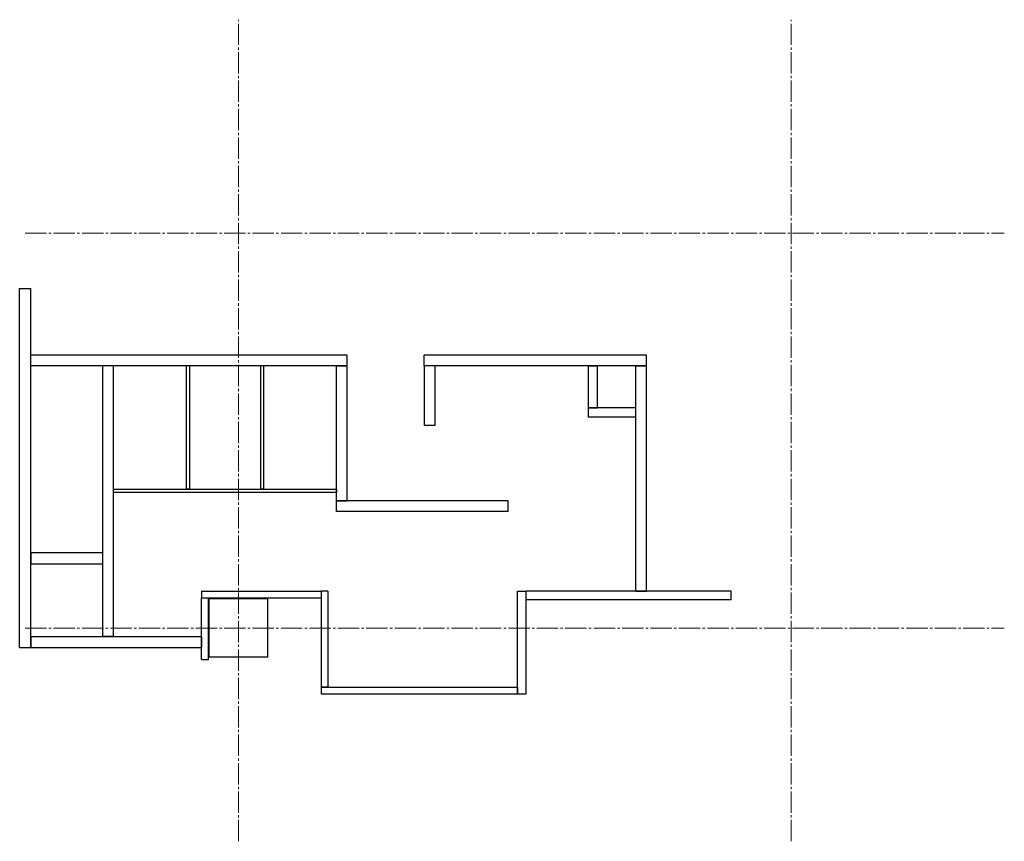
# Model space of a CAD drawing. Header units: millimetres. Extents: x 1910 to 14380, y 515 to 10915.
import ezdxf

# ---------------------------------------------------------------- set-up
doc = ezdxf.new("R2010")
doc.units = ezdxf.units.MM
doc.header["$LTSCALE"] = 30
doc.linetypes.add('1点鎖線', pattern=[12, 9, -1, 1, -1])
for name, color, linetype, lineweight in [('壁', 7, 'Continuous', 0), ('柱', 7, 'Continuous', 0), ('通り芯', 7, 'Continuous', 0)]:
    doc.layers.add(name, color=color, linetype=linetype, lineweight=lineweight)

# ---------------------------------------------------------------- blocks, each defined once
blk = doc.blocks.new('Block0')
at = {"layer": '壁', "color": 9, "linetype": 'Continuous', "lineweight": -3, "true_color": 0xc0c0c0}
for p, q in [((1910, 5512), (1910, 7511)), ((1910, 7511), (2050, 7511)), ((2050, 5512), (2050, 7511)), ((1910, 2968), (1910, 5512)), ((2050, 2968), (2050, 5512)), ((1910, 2968), (2050, 2968))]:
    blk.add_line(p, q, dxfattribs=at)
blk = doc.blocks.new('Block1')
at = {"layer": '壁', "color": 9, "linetype": 'Continuous', "lineweight": -3, "true_color": 0xc0c0c0}
for p, q in [((1910, 5512), (1910, 7511)), ((1910, 7511), (2050, 7511)), ((2050, 5512), (2050, 7511)), ((1910, 2968), (1910, 5512)), ((2050, 2968), (2050, 5512)), ((1910, 2968), (2050, 2968))]:
    blk.add_line(p, q, dxfattribs=at)
blk = doc.blocks.new('Block2')
at = {"layer": '壁', "color": 9, "linetype": 'Continuous', "lineweight": -3, "true_color": 0xc0c0c0}
for p, q in [((2050, 3108), (3263, 3108)), ((2050, 3108), (2050, 2968)), ((3263, 3108), (4215, 3108)), ((4215, 3108), (4215, 2968)), ((2050, 2968), (3263, 2968)), ((3263, 2968), (4215, 2968))]:
    blk.add_line(p, q, dxfattribs=at)
blk = doc.blocks.new('Block3')
at = {"layer": '壁', "color": 9, "linetype": 'Continuous', "lineweight": -3, "true_color": 0xc0c0c0}
for p, q in [((2050, 3108), (3263, 3108)), ((2050, 3108), (2050, 2968)), ((3263, 3108), (4215, 3108)), ((4215, 3108), (4215, 2968)), ((2050, 2968), (3263, 2968)), ((3263, 2968), (4215, 2968))]:
    blk.add_line(p, q, dxfattribs=at)
blk = doc.blocks.new('Block4')
at = {"layer": '壁', "color": 9, "linetype": 'Continuous', "lineweight": -3, "true_color": 0xc0c0c0}
for p, q in [((4215, 3254), (4215, 3596)), ((4215, 3596), (4302, 3596)), ((4302, 3254), (4302, 3596)), ((4215, 2818), (4215, 3254)), ((4302, 2818), (4302, 3254)), ((4215, 2818), (4302, 2818))]:
    blk.add_line(p, q, dxfattribs=at)
blk = doc.blocks.new('Block5')
at = {"layer": '壁', "color": 9, "linetype": 'Continuous', "lineweight": -3, "true_color": 0xc0c0c0}
for p, q in [((4215, 3254), (4215, 3596)), ((4215, 3596), (4302, 3596)), ((4302, 3254), (4302, 3596)), ((4215, 2818), (4215, 3254)), ((4302, 2818), (4302, 3254)), ((4215, 2818), (4302, 2818))]:
    blk.add_line(p, q, dxfattribs=at)
blk = doc.blocks.new('Block6')
at = {"layer": '壁', "color": 9, "linetype": 'Continuous', "lineweight": -3, "true_color": 0xc0c0c0}
for p, q in [((4215, 3683), (5062, 3683)), ((4215, 3683), (4215, 3596)), ((5062, 3683), (5727, 3683)), ((5727, 3683), (5727, 3596)), ((4215, 3596), (5062, 3596)), ((5062, 3596), (5727, 3596))]:
    blk.add_line(p, q, dxfattribs=at)
blk = doc.blocks.new('Block7')
at = {"layer": '壁', "color": 9, "linetype": 'Continuous', "lineweight": -3, "true_color": 0xc0c0c0}
for p, q in [((4215, 3683), (5062, 3683)), ((4215, 3683), (4215, 3596)), ((5062, 3683), (5727, 3683)), ((5727, 3683), (5727, 3596)), ((4215, 3596), (5062, 3596)), ((5062, 3596), (5727, 3596))]:
    blk.add_line(p, q, dxfattribs=at)
blk = doc.blocks.new('Block8')
at = {"layer": '壁', "color": 9, "linetype": 'Continuous', "lineweight": -3, "true_color": 0xc0c0c0}
for p, q in [((5727, 2468), (7120, 2468)), ((5727, 2468), (5727, 2381)), ((5727, 2381), (7120, 2381)), ((7120, 2468), (8214, 2468)), ((7120, 2381), (8214, 2381)), ((8214, 2468), (8214, 2381))]:
    blk.add_line(p, q, dxfattribs=at)
blk = doc.blocks.new('Block9')
at = {"layer": '壁', "color": 9, "linetype": 'Continuous', "lineweight": -3, "true_color": 0xc0c0c0}
for p, q in [((5727, 2468), (7120, 2468)), ((5727, 2468), (5727, 2381)), ((5727, 2381), (7120, 2381)), ((7120, 2468), (8214, 2468)), ((7120, 2381), (8214, 2381)), ((8214, 2468), (8214, 2381))]:
    blk.add_line(p, q, dxfattribs=at)
blk = doc.blocks.new('Block10')
at = {"layer": '壁', "color": 9, "linetype": 'Continuous', "lineweight": -3, "true_color": 0xc0c0c0}
for p, q in [((8214, 3110), (8214, 3683)), ((8214, 3683), (8326, 3683)), ((8326, 3110), (8326, 3683)), ((8214, 2381), (8214, 3110)), ((8326, 2381), (8326, 3110)), ((8214, 2381), (8326, 2381))]:
    blk.add_line(p, q, dxfattribs=at)
blk = doc.blocks.new('Block11')
at = {"layer": '壁', "color": 9, "linetype": 'Continuous', "lineweight": -3, "true_color": 0xc0c0c0}
for p, q in [((8214, 3110), (8214, 3683)), ((8214, 3683), (8326, 3683)), ((8326, 3110), (8326, 3683)), ((8214, 2381), (8214, 3110)), ((8326, 2381), (8326, 3110)), ((8214, 2381), (8326, 2381))]:
    blk.add_line(p, q, dxfattribs=at)
blk = doc.blocks.new('Block12')
at = {"layer": '壁', "color": 9, "linetype": 'Continuous', "lineweight": -3, "true_color": 0xc0c0c0}
for p, q in [((5727, 3683), (5727, 3002)), ((5814, 3683), (5727, 3683)), ((5814, 3683), (5814, 3002)), ((5727, 3002), (5727, 2468)), ((5814, 3002), (5814, 2468)), ((5814, 2468), (5727, 2468))]:
    blk.add_line(p, q, dxfattribs=at)
blk = doc.blocks.new('Block13')
at = {"layer": '壁', "color": 9, "linetype": 'Continuous', "lineweight": -3, "true_color": 0xc0c0c0}
for p, q in [((5727, 3683), (5727, 3002)), ((5814, 3683), (5727, 3683)), ((5814, 3683), (5814, 3002)), ((5727, 3002), (5727, 2468)), ((5814, 3002), (5814, 2468)), ((5814, 2468), (5727, 2468))]:
    blk.add_line(p, q, dxfattribs=at)
blk = doc.blocks.new('Block14')
at = {"layer": '柱', "color": 9, "linetype": 'Continuous', "lineweight": -3, "true_color": 0xc0c0c0}
for p, q in [((4310, 2848), (4310, 3588)), ((4310, 3588), (5050, 3588)), ((5050, 3588), (5050, 2848)), ((5050, 2848), (4310, 2848))]:
    blk.add_line(p, q, dxfattribs=at)
blk = doc.blocks.new('Block15')
at = {"layer": '壁', "color": 9, "linetype": 'Continuous', "lineweight": -3, "true_color": 0xc0c0c0}
for p, q in [((3093, 4973), (4678, 4973)), ((3093, 4973), (3093, 4933)), ((3093, 4933), (4678, 4933)), ((4678, 4973), (5923, 4973)), ((4678, 4933), (5923, 4933)), ((5923, 4973), (5923, 4933))]:
    blk.add_line(p, q, dxfattribs=at)
blk = doc.blocks.new('Block16')
at = {"layer": '壁', "color": 9, "linetype": 'Continuous', "lineweight": -3, "true_color": 0xc0c0c0}
for p, q in [((3093, 4973), (4678, 4973)), ((3093, 4973), (3093, 4933)), ((3093, 4933), (4678, 4933)), ((4678, 4973), (5923, 4973)), ((4678, 4933), (5923, 4933)), ((5923, 4973), (5923, 4933))]:
    blk.add_line(p, q, dxfattribs=at)
blk = doc.blocks.new('Block17')
at = {"layer": '壁', "color": 9, "linetype": 'Continuous', "lineweight": -3, "true_color": 0xc0c0c0}
for p, q in [((4960, 6533), (4960, 5659)), ((5000, 6533), (4960, 6533)), ((5000, 6533), (5000, 5659)), ((4960, 5659), (4960, 4973)), ((5000, 5659), (5000, 4973)), ((5000, 4973), (4960, 4973))]:
    blk.add_line(p, q, dxfattribs=at)
blk = doc.blocks.new('Block18')
at = {"layer": '壁', "color": 9, "linetype": 'Continuous', "lineweight": -3, "true_color": 0xc0c0c0}
for p, q in [((4960, 6533), (4960, 5659)), ((5000, 6533), (4960, 6533)), ((5000, 6533), (5000, 5659)), ((4960, 5659), (4960, 4973)), ((5000, 5659), (5000, 4973)), ((5000, 4973), (4960, 4973))]:
    blk.add_line(p, q, dxfattribs=at)
blk = doc.blocks.new('Block19')
at = {"layer": '壁', "color": 9, "linetype": 'Continuous', "lineweight": -3, "true_color": 0xc0c0c0}
for p, q in [((4020, 6533), (4020, 5659)), ((4060, 6533), (4020, 6533)), ((4060, 6533), (4060, 5659)), ((4020, 5659), (4020, 4973)), ((4060, 5659), (4060, 4973)), ((4060, 4973), (4020, 4973))]:
    blk.add_line(p, q, dxfattribs=at)
blk = doc.blocks.new('Block20')
at = {"layer": '壁', "color": 9, "linetype": 'Continuous', "lineweight": -3, "true_color": 0xc0c0c0}
for p, q in [((4020, 6533), (4020, 5659)), ((4060, 6533), (4020, 6533)), ((4060, 6533), (4060, 5659)), ((4020, 5659), (4020, 4973)), ((4060, 5659), (4060, 4973)), ((4060, 4973), (4020, 4973))]:
    blk.add_line(p, q, dxfattribs=at)
blk = doc.blocks.new('Block21')
at = {"layer": '壁', "color": 9, "linetype": 'Continuous', "lineweight": -3, "true_color": 0xc0c0c0}
for p, q in [((9468, 3683), (8326, 3683)), ((8326, 3571), (8326, 3683)), ((10921, 3683), (9468, 3683)), ((10921, 3571), (10921, 3683)), ((9468, 3571), (8326, 3571)), ((10921, 3571), (9468, 3571))]:
    blk.add_line(p, q, dxfattribs=at)
blk = doc.blocks.new('Block22')
at = {"layer": '壁', "color": 9, "linetype": 'Continuous', "lineweight": -3, "true_color": 0xc0c0c0}
for p, q in [((9468, 3683), (8326, 3683)), ((8326, 3571), (8326, 3683)), ((10921, 3683), (9468, 3683)), ((10921, 3571), (10921, 3683)), ((9468, 3571), (8326, 3571)), ((10921, 3571), (9468, 3571))]:
    blk.add_line(p, q, dxfattribs=at)
blk = doc.blocks.new('Block23')
at = {"layer": '壁', "color": 9, "linetype": 'Continuous', "lineweight": -3, "true_color": 0xc0c0c0}
for p, q in [((9713, 5279), (9713, 6533)), ((9713, 6533), (9847, 6533)), ((9847, 5279), (9847, 6533)), ((9713, 3683), (9713, 5279)), ((9847, 3683), (9847, 5279)), ((9713, 3683), (9847, 3683))]:
    blk.add_line(p, q, dxfattribs=at)
blk = doc.blocks.new('Block24')
at = {"layer": '壁', "color": 9, "linetype": 'Continuous', "lineweight": -3, "true_color": 0xc0c0c0}
for p, q in [((9713, 5279), (9713, 6533)), ((9713, 6533), (9847, 6533)), ((9847, 5279), (9847, 6533)), ((9713, 3683), (9713, 5279)), ((9847, 3683), (9847, 5279)), ((9713, 3683), (9847, 3683))]:
    blk.add_line(p, q, dxfattribs=at)
blk = doc.blocks.new('Block25')
at = {"layer": '壁', "color": 9, "linetype": 'Continuous', "lineweight": -3, "true_color": 0xc0c0c0}
for p, q in [((8272, 6667), (7034, 6667)), ((7034, 6533), (7034, 6667)), ((9847, 6667), (8272, 6667)), ((9847, 6533), (9847, 6667)), ((8272, 6533), (7034, 6533)), ((9847, 6533), (8272, 6533))]:
    blk.add_line(p, q, dxfattribs=at)
blk = doc.blocks.new('Block26')
at = {"layer": '壁', "color": 9, "linetype": 'Continuous', "lineweight": -3, "true_color": 0xc0c0c0}
for p, q in [((8272, 6667), (7034, 6667)), ((7034, 6533), (7034, 6667)), ((9847, 6667), (8272, 6667)), ((9847, 6533), (9847, 6667)), ((8272, 6533), (7034, 6533)), ((9847, 6533), (8272, 6533))]:
    blk.add_line(p, q, dxfattribs=at)
blk = doc.blocks.new('Block27')
at = {"layer": '壁', "color": 9, "linetype": 'Continuous', "lineweight": -3, "true_color": 0xc0c0c0}
for p, q in [((7034, 6533), (7034, 6109)), ((7168, 6533), (7034, 6533)), ((7168, 6533), (7168, 6109)), ((7034, 6109), (7034, 5777)), ((7168, 6109), (7168, 5777)), ((7168, 5777), (7034, 5777))]:
    blk.add_line(p, q, dxfattribs=at)
blk = doc.blocks.new('Block28')
at = {"layer": '壁', "color": 9, "linetype": 'Continuous', "lineweight": -3, "true_color": 0xc0c0c0}
for p, q in [((7034, 6533), (7034, 6109)), ((7168, 6533), (7034, 6533)), ((7168, 6533), (7168, 6109)), ((7034, 6109), (7034, 5777)), ((7168, 6109), (7168, 5777)), ((7168, 5777), (7034, 5777))]:
    blk.add_line(p, q, dxfattribs=at)
blk = doc.blocks.new('Block29')
at = {"layer": '壁', "color": 9, "linetype": 'Continuous', "lineweight": -3, "true_color": 0xc0c0c0}
for p, q in [((6881, 4825), (5923, 4825)), ((5923, 4691), (5923, 4825)), ((8099, 4825), (6881, 4825)), ((8099, 4691), (8099, 4825)), ((6881, 4691), (5923, 4691)), ((8099, 4691), (6881, 4691))]:
    blk.add_line(p, q, dxfattribs=at)
blk = doc.blocks.new('Block30')
at = {"layer": '壁', "color": 9, "linetype": 'Continuous', "lineweight": -3, "true_color": 0xc0c0c0}
for p, q in [((6881, 4825), (5923, 4825)), ((5923, 4691), (5923, 4825)), ((8099, 4825), (6881, 4825)), ((8099, 4691), (8099, 4825)), ((6881, 4691), (5923, 4691)), ((8099, 4691), (6881, 4691))]:
    blk.add_line(p, q, dxfattribs=at)
blk = doc.blocks.new('Block31')
at = {"layer": '壁', "color": 9, "linetype": 'Continuous', "lineweight": -3, "true_color": 0xc0c0c0}
for p, q in [((5923, 5781), (5923, 6533)), ((5923, 6533), (6057, 6533)), ((6057, 5781), (6057, 6533)), ((5923, 4825), (5923, 5781)), ((6057, 4825), (6057, 5781)), ((5923, 4825), (6057, 4825))]:
    blk.add_line(p, q, dxfattribs=at)
blk = doc.blocks.new('Block32')
at = {"layer": '壁', "color": 9, "linetype": 'Continuous', "lineweight": -3, "true_color": 0xc0c0c0}
for p, q in [((5923, 5781), (5923, 6533)), ((5923, 6533), (6057, 6533)), ((6057, 5781), (6057, 6533)), ((5923, 4825), (5923, 5781)), ((6057, 4825), (6057, 5781)), ((5923, 4825), (6057, 4825))]:
    blk.add_line(p, q, dxfattribs=at)
blk = doc.blocks.new('Block33')
at = {"layer": '壁', "color": 9, "linetype": 'Continuous', "lineweight": -3, "true_color": 0xc0c0c0}
for p, q in [((3814, 6667), (2050, 6667)), ((2050, 6533), (2050, 6667)), ((6057, 6667), (3814, 6667)), ((6057, 6533), (6057, 6667)), ((3814, 6533), (2050, 6533)), ((6057, 6533), (3814, 6533))]:
    blk.add_line(p, q, dxfattribs=at)
blk = doc.blocks.new('Block34')
at = {"layer": '壁', "color": 9, "linetype": 'Continuous', "lineweight": -3, "true_color": 0xc0c0c0}
for p, q in [((3814, 6667), (2050, 6667)), ((2050, 6533), (2050, 6667)), ((6057, 6667), (3814, 6667)), ((6057, 6533), (6057, 6667)), ((3814, 6533), (2050, 6533)), ((6057, 6533), (3814, 6533))]:
    blk.add_line(p, q, dxfattribs=at)
blk = doc.blocks.new('Block35')
at = {"layer": '壁', "color": 9, "linetype": 'Continuous', "lineweight": -3, "true_color": 0xc0c0c0}
for p, q in [((2959, 6533), (2959, 4615)), ((3093, 6533), (2959, 6533)), ((3093, 6533), (3093, 4615)), ((2959, 4615), (2959, 3108)), ((3093, 4615), (3093, 3108)), ((3093, 3108), (2959, 3108))]:
    blk.add_line(p, q, dxfattribs=at)
blk = doc.blocks.new('Block36')
at = {"layer": '壁', "color": 9, "linetype": 'Continuous', "lineweight": -3, "true_color": 0xc0c0c0}
for p, q in [((2959, 6533), (2959, 4615)), ((3093, 6533), (2959, 6533)), ((3093, 6533), (3093, 4615)), ((2959, 4615), (2959, 3108)), ((3093, 4615), (3093, 3108)), ((3093, 3108), (2959, 3108))]:
    blk.add_line(p, q, dxfattribs=at)
blk = doc.blocks.new('Block37')
at = {"layer": '壁', "color": 9, "linetype": 'Continuous', "lineweight": -3, "true_color": 0xc0c0c0}
for p, q in [((2050, 4169), (2559, 4169)), ((2050, 4169), (2050, 4029)), ((2559, 4169), (2959, 4169)), ((2959, 4169), (2959, 4029)), ((2050, 4029), (2559, 4029)), ((2559, 4029), (2959, 4029))]:
    blk.add_line(p, q, dxfattribs=at)
blk = doc.blocks.new('Block38')
at = {"layer": '壁', "color": 9, "linetype": 'Continuous', "lineweight": -3, "true_color": 0xc0c0c0}
for p, q in [((2050, 4169), (2559, 4169)), ((2050, 4169), (2050, 4029)), ((2559, 4169), (2959, 4169)), ((2959, 4169), (2959, 4029)), ((2050, 4029), (2559, 4029)), ((2559, 4029), (2959, 4029))]:
    blk.add_line(p, q, dxfattribs=at)
blk = doc.blocks.new('Block39')
at = {"layer": '壁', "color": 9, "linetype": 'Continuous', "lineweight": -3, "true_color": 0xc0c0c0}
for p, q in [((9113, 6300), (9113, 6533)), ((9113, 6533), (9230, 6533)), ((9230, 6300), (9230, 6533)), ((9113, 6004), (9113, 6300)), ((9230, 6004), (9230, 6300)), ((9113, 6004), (9230, 6004))]:
    blk.add_line(p, q, dxfattribs=at)
blk = doc.blocks.new('Block40')
at = {"layer": '壁', "color": 9, "linetype": 'Continuous', "lineweight": -3, "true_color": 0xc0c0c0}
for p, q in [((9113, 6300), (9113, 6533)), ((9113, 6533), (9230, 6533)), ((9230, 6300), (9230, 6533)), ((9113, 6004), (9113, 6300)), ((9230, 6004), (9230, 6300)), ((9113, 6004), (9230, 6004))]:
    blk.add_line(p, q, dxfattribs=at)
blk = doc.blocks.new('Block41')
at = {"layer": '壁', "color": 9, "linetype": 'Continuous', "lineweight": -3, "true_color": 0xc0c0c0}
for p, q in [((9377, 6004), (9113, 6004)), ((9113, 5883), (9113, 6004)), ((9713, 6004), (9377, 6004)), ((9713, 5883), (9713, 6004)), ((9377, 5883), (9113, 5883)), ((9713, 5883), (9377, 5883))]:
    blk.add_line(p, q, dxfattribs=at)
blk = doc.blocks.new('Block42')
at = {"layer": '壁', "color": 9, "linetype": 'Continuous', "lineweight": -3, "true_color": 0xc0c0c0}
for p, q in [((9377, 6004), (9113, 6004)), ((9113, 5883), (9113, 6004)), ((9713, 6004), (9377, 6004)), ((9713, 5883), (9713, 6004)), ((9377, 5883), (9113, 5883)), ((9713, 5883), (9377, 5883))]:
    blk.add_line(p, q, dxfattribs=at)

msp = doc.modelspace()

# ---------------------------------------------------------------- linework, layer by layer
at = {"layer": '通り芯', "color": 5, "linetype": '1点鎖線', "lineweight": 15, "true_color": 0x0000ff}
for p, q in [((4680, 515), (4680, 10915)), ((11680, 515), (11680, 10915)), ((1980, 8215), (14380, 8215)), ((1980, 3215), (14380, 3215))]:
    msp.add_line(p, q, dxfattribs=at)

# ---------------------------------------------------------------- block references
at = {"layer": '壁'}
for name in ['Block0', 'Block1', 'Block33', 'Block34', 'Block25', 'Block26', 'Block35', 'Block36', 'Block19', 'Block20', 'Block17', 'Block18', 'Block31', 'Block32', 'Block27', 'Block28', 'Block39', 'Block40', 'Block23', 'Block24', 'Block41', 'Block42', 'Block15', 'Block16', 'Block29', 'Block30', 'Block37', 'Block38', 'Block6', 'Block7', 'Block12', 'Block13', 'Block10', 'Block11', 'Block21', 'Block22', 'Block4', 'Block5', 'Block2', 'Block3', 'Block8', 'Block9']:
    msp.add_blockref(name, (0, 0), dxfattribs=at)
at = {"layer": '柱'}
msp.add_blockref('Block14', (0, 0), dxfattribs=at)

doc.saveas('drawing.dxf')
